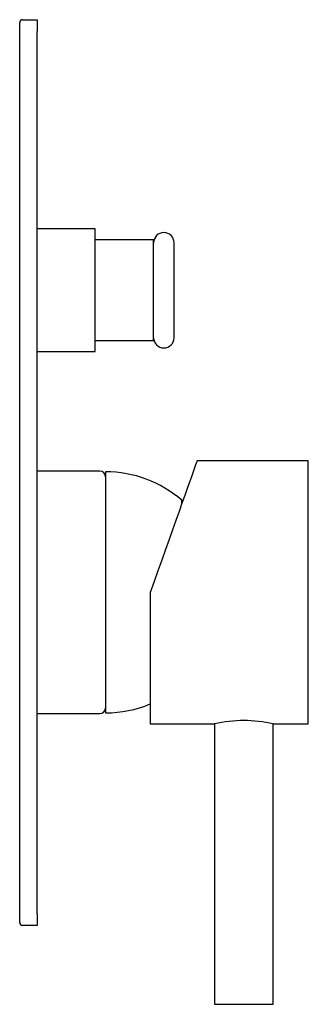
# Model space of a CAD drawing. Header units: millimetres. Extents: x 4137.092 to 4137.141, y 2003.435 to 2003.603.
import ezdxf

# ---------------------------------------------------------------- set-up
doc = ezdxf.new("R2010")
doc.units = ezdxf.units.MM
doc.layers.add('SANINDUSA', color=3, linetype='Continuous')

msp = doc.modelspace()

# ---------------------------------------------------------------- linework, layer by layer
at = {"layer": 'SANINDUSA'}
for p, q in [((4137.092068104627, 2003.60116749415), (4137.092068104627, 2003.602667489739)), ((4137.09256809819, 2003.603167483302), (4137.095068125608, 2003.603167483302)), ((4137.095068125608, 2003.603167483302), (4137.095068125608, 2003.60116749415)), ((4137.092068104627, 2003.450167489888), (4137.092068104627, 2003.60116749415)), ((4137.095068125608, 2003.450167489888), (4137.095068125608, 2003.60116749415)), ((4137.104952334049, 2003.567367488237), (4137.095068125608, 2003.567367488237)), ((4137.104952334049, 2003.546367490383), (4137.104952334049, 2003.567367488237)), ((4137.114952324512, 2003.565467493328), (4137.104952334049, 2003.565467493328)), ((4137.114952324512, 2003.548267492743), (4137.114952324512, 2003.565467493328)), ((4137.118452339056, 2003.548747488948), (4137.118452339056, 2003.564987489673)), ((4137.104952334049, 2003.548267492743), (4137.114952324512, 2003.548267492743)), ((4137.095068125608, 2003.546367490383), (4137.104952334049, 2003.546367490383)), ((4137.141372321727, 2003.527667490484), (4137.122372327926, 2003.527667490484)), ((4137.141372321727, 2003.482667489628), (4137.141372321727, 2003.527667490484)), ((4137.105752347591, 2003.525917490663), (4137.095068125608, 2003.525917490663)), ((4137.106752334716, 2003.525792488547), (4137.106752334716, 2003.484542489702)), ((4137.119755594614, 2003.520307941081), (4137.119755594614, 2003.520930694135)), ((4137.119807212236, 2003.520453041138), (4137.119807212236, 2003.520817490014)), ((4137.114372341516, 2003.50516748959), (4137.114372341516, 2003.482667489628)), ((4137.095068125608, 2003.484417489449), (4137.105752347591, 2003.484417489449)), ((4137.114372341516, 2003.482667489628), (4137.125372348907, 2003.482667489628)), ((4137.125372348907, 2003.482667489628), (4137.125372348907, 2003.434667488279)), ((4137.13537233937, 2003.482667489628), (4137.141372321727, 2003.482667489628)), ((4137.13537233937, 2003.434667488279), (4137.13537233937, 2003.482667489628)), ((4137.092068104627, 2003.448667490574), (4137.092068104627, 2003.450167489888)), ((4137.095068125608, 2003.450167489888), (4137.095068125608, 2003.448167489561)), ((4137.095068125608, 2003.448167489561), (4137.09256809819, 2003.448167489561)), ((4137.125372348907, 2003.434667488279), (4137.130372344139, 2003.434667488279)), ((4137.130372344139, 2003.434667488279), (4137.13537233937, 2003.434667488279))]:
    msp.add_line(p, q, dxfattribs=at)
at = {"layer": 'SANINDUSA', "flags": 128}
msp.add_lwpolyline([(4137.122372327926, 2003.527667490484), (4137.122344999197, 2003.527590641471), (4137.122263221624, 2003.527360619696), (4137.12212753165, 2003.526978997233), (4137.12193888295, 2003.526448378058), (4137.121698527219, 2003.525772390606), (4137.12140813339, 2003.52495565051), (4137.121069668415, 2003.524003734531), (4137.120685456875, 2003.52292315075), (4137.120258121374, 2003.521721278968), (4137.11979058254, 2003.520406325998), (4137.119286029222, 2003.518987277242), (4137.118747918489, 2003.517473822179), (4137.118179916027, 2003.51587630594), (4137.117585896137, 2003.514205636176), (4137.116969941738, 2003.512473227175), (4137.116336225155, 2003.510690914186), (4137.115689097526, 2003.508870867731), (4137.115032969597, 2003.507025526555), (4137.114372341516, 2003.50516748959)], dxfattribs=at)
at = {"layer": 'SANINDUSA'}
for centre, radius, start, end in [((4137.092568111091, 2003.602667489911), 0.0005, 90, 180), ((4137.116702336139, 2003.564987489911), 0.00175, 0, 180), ((4137.116702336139, 2003.548747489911), 0.00175, 180, 0), ((4137.105752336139, 2003.524917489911), 0.001, 0, 90), ((4137.106752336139, 2003.505972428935), 0.01982006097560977, 48.99945617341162, 90), ((4137.119657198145, 2003.520817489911), 0.0001500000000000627, 0, 48.99945617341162), ((4137.105752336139, 2003.485417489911), 0.001, 270, 0), ((4137.106752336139, 2003.504362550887), 0.01982006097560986, 270, 292.6101558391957), ((4137.130372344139, 2003.460476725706), 0.02274708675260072, 77.30223458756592, 102.6977654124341), ((4137.092568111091, 2003.448667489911), 0.0005000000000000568, 180, 270)]:
    msp.add_arc(centre, radius, start, end, dxfattribs=at)

doc.saveas('drawing.dxf')
